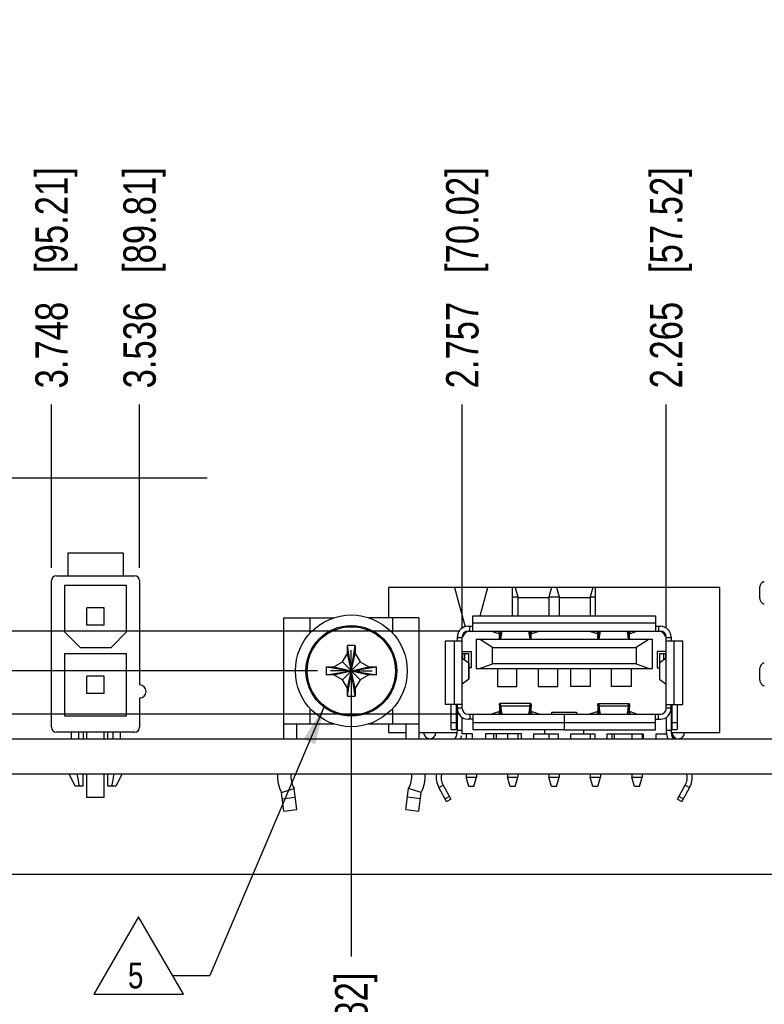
# Model space of a CAD drawing. Header units: inches. Extents: x 0 to 34, y 0 to 22.
# Tile 10 of 26: x 15.6 to 19.2, y 2.5 to 7.2. Entities that reach past the tile are written whole.
import ezdxf

# ---------------------------------------------------------------- set-up
doc = ezdxf.new("R2010")
doc.units = ezdxf.units.IN
doc.header["$LTSCALE"] = 1.87
doc.header["$MEASUREMENT"] = 0
doc.linetypes.add('CENTER', pattern=[0.6, 0.375, -0.075, 0.075, -0.075])
doc.layers.get('0').update_dxf_attribs({"linetype": 'CONTINUOUS'})
for name, color, linetype in [('02___PRT_ALL_AXES', 7, 'CONTINUOUS'), ('DETAIL', 7, 'CONTINUOUS'), ('DIMENSIONS', 7, 'CONTINUOUS')]:
    doc.layers.add(name, color=color, linetype=linetype)
doc.styles.get("Standard").update_dxf_attribs({"font": 'txt', "width": 0.8})
doc.dimstyles.new('DIMSTYLE_2', dxfattribs={"dimtxt": 0.15625, "dimasz": 0.1875, "dimexe": 0.125, "dimexo": 0.0625, "dimgap": 0.09, "dimtad": 0, "dimtih": 1, "dimtoh": 1, "dimdec": 3, "dimlfac": 0.5, "dimzin": 4, "dimdsep": 46, "dimtxsty": 'STANDARD', "dimblk": '_FILLED', "dimblk1": '_FILLED', "dimblk2": '_FILLED', "dimcen": 0.09, "dimadec": 0, "dimazin": 0, "dimtfac": 1, "dimtdec": 3, "dimtofl": 0, "dimtmove": 0, "dimatfit": 3, "dimldrblk": '_FILLED', "dimfxl": 1, "dimtolj": 1, "dimtzin": 4, "dimarcsym": 0})
doc.dimstyles.get("Standard").update_dxf_attribs({"dimtxt": 0.15625, "dimasz": 0.1875, "dimexe": 0.125, "dimexo": 0.0625, "dimgap": 0.09, "dimtad": 0, "dimtih": 1, "dimtoh": 1, "dimdec": 3, "dimzin": 4, "dimdsep": 46, "dimtxsty": 'STANDARD', "dimblk": '_FILLED', "dimblk1": '_FILLED', "dimblk2": '_FILLED', "dimcen": 0.09, "dimadec": 0, "dimazin": 0, "dimtp": 0.01, "dimtm": 0.01, "dimtfac": 1, "dimtdec": 3, "dimtofl": 0, "dimtmove": 0, "dimatfit": 3, "dimldrblk": '_FILLED', "dimfxl": 1, "dimtolj": 1, "dimtzin": 4, "dimarcsym": 0})

# ---------------------------------------------------------------- blocks, each defined once
blk = doc.blocks.new('*D41')
at = {"layer": 'DIMENSIONS', "color": 2, "linetype": 'CONTINUOUS'}
blk.add_line((17.7471, 3.8517), (10.499, 3.8517), dxfattribs=at)
at = {"layer": 'DIMENSIONS', "color": 2, "linetype": 'CONTINUOUS', "insert": (10.4209, 3.9299), "char_height": 0.15625, "width": 1.40625, "attachment_point": 3, "line_spacing_factor": 0.9}
blk.add_mtext('.144{\\Ftxt.shx;\\W1.000000;\\H0.156250; }[3.66]', dxfattribs=at)
blk = doc.blocks.new('_FILLED')
at = {"color": 0, "linetype": 'BYBLOCK'}
blk.add_solid([(0, 0), (-1, 0.167), (-1, -0.167)], dxfattribs=at)
blk = doc.blocks.new('*D43')
at = {"layer": 'DIMENSIONS', "color": 2, "linetype": 'CONTINUOUS'}
for p, q in [((10.7931, 4.4804), (10.499, 4.4804)), ((10.9453, 4.2533), (10.7931, 4.4804)), ((17.7463, 4.2533), (10.9453, 4.2533))]:
    blk.add_line(p, q, dxfattribs=at)
at = {"layer": 'DIMENSIONS', "color": 2, "linetype": 'CONTINUOUS', "insert": (10.4209, 4.5585), "char_height": 0.15625, "width": 1.40625, "attachment_point": 3, "line_spacing_factor": 0.9}
blk.add_mtext('.345{\\Ftxt.shx;\\W1.000000;\\H0.156250; }[8.76]', dxfattribs=at)
blk = doc.blocks.new('*D44')
at = {"layer": 'DIMENSIONS', "color": 2, "linetype": 'CONTINUOUS'}
for p, q in [((10.8091, 4.2341), (10.499, 4.2341)), ((10.9213, 4.0616), (10.8091, 4.2341)), ((17.059, 4.0616), (10.9213, 4.0616))]:
    blk.add_line(p, q, dxfattribs=at)
at = {"layer": 'DIMENSIONS', "color": 2, "linetype": 'CONTINUOUS', "insert": (10.4209, 4.3122), "char_height": 0.15625, "width": 1.40625, "attachment_point": 3, "line_spacing_factor": 0.9}
blk.add_mtext('.249{\\Ftxt.shx;\\W1.000000;\\H0.156250; }[6.32]', dxfattribs=at)
blk = doc.blocks.new('*D48')
at = {"layer": 'DIMENSIONS', "color": 2, "linetype": 'CONTINUOUS'}
blk.add_line((17.2217, 3.9991), (17.2217, 2.6825), dxfattribs=at)
at = {"layer": 'DIMENSIONS', "color": 2, "linetype": 'CONTINUOUS', "insert": (17.1436, 2.6043), "char_height": 0.15625, "width": 1.65625, "attachment_point": 3, "rotation": 90, "line_spacing_factor": 0.9}
blk.add_mtext('3.025{\\Ftxt.shx;\\W1.000000;\\H0.156250; }[76.82]', dxfattribs=at)
blk = doc.blocks.new('*D55')
at = {"layer": 'DIMENSIONS', "color": 2, "linetype": 'CONTINUOUS'}
blk.add_line((18.7419, 4.2686), (18.7419, 5.3478), dxfattribs=at)
at = {"layer": 'DIMENSIONS', "color": 2, "linetype": 'CONTINUOUS', "insert": (18.6638, 5.4259), "char_height": 0.15625, "width": 1.65625, "attachment_point": 1, "rotation": 90, "line_spacing_factor": 0.9}
blk.add_mtext('2.265{\\Ftxt.shx;\\W1.000000;\\H0.156250; }[57.52]', dxfattribs=at)
blk = doc.blocks.new('*D56')
at = {"layer": 'DIMENSIONS', "color": 2, "linetype": 'CONTINUOUS'}
blk.add_line((17.7576, 4.2686), (17.7576, 5.3478), dxfattribs=at)
at = {"layer": 'DIMENSIONS', "color": 2, "linetype": 'CONTINUOUS', "insert": (17.6795, 5.4259), "char_height": 0.15625, "width": 1.65625, "attachment_point": 1, "rotation": 90, "line_spacing_factor": 0.9}
blk.add_mtext('2.757{\\Ftxt.shx;\\W1.000000;\\H0.156250; }[70.02]', dxfattribs=at)
blk = doc.blocks.new('*D57')
at = {"layer": 'DIMENSIONS', "color": 2, "linetype": 'CONTINUOUS'}
blk.add_line((16.1992, 4.5599), (16.1992, 5.3478), dxfattribs=at)
at = {"layer": 'DIMENSIONS', "color": 2, "linetype": 'CONTINUOUS', "insert": (16.1211, 5.4259), "char_height": 0.15625, "width": 1.65625, "attachment_point": 1, "rotation": 90, "line_spacing_factor": 0.9}
blk.add_mtext('3.536{\\Ftxt.shx;\\W1.000000;\\H0.156250; }[89.81]', dxfattribs=at)
blk = doc.blocks.new('*D58')
at = {"layer": 'DIMENSIONS', "color": 2, "linetype": 'CONTINUOUS'}
blk.add_line((15.774, 4.5599), (15.774, 5.3478), dxfattribs=at)
at = {"layer": 'DIMENSIONS', "color": 2, "linetype": 'CONTINUOUS', "insert": (15.6959, 5.4259), "char_height": 0.15625, "width": 1.65625, "attachment_point": 1, "rotation": 90, "line_spacing_factor": 0.9}
blk.add_mtext('3.748{\\Ftxt.shx;\\W1.000000;\\H0.156250; }[95.21]', dxfattribs=at)
blk = doc.blocks.new('*D59')
at = {"layer": 'DIMENSIONS', "color": 2, "linetype": 'CONTINUOUS'}
blk.add_line((15.3167, 3.993), (15.3167, 5.3478), dxfattribs=at)
at = {"layer": 'DIMENSIONS', "color": 2, "linetype": 'CONTINUOUS', "insert": (15.2386, 5.4259), "char_height": 0.15625, "width": 1.78125, "attachment_point": 1, "rotation": 90, "line_spacing_factor": 0.9}
blk.add_mtext('3.977{\\Ftxt.shx;\\W1.000000;\\H0.156250; }[101.02]', dxfattribs=at)
blk = doc.blocks.new('*D60')
at = {"layer": 'DIMENSIONS', "color": 2, "linetype": 'CONTINUOUS'}
blk.add_line((13.1317, 3.993), (13.1317, 5.3478), dxfattribs=at)
at = {"layer": 'DIMENSIONS', "color": 2, "linetype": 'CONTINUOUS', "insert": (13.0536, 5.4259), "char_height": 0.15625, "width": 1.78125, "attachment_point": 1, "rotation": 90, "line_spacing_factor": 0.9}
blk.add_mtext('5.070{\\Ftxt.shx;\\W1.000000;\\H0.156250; }[128.77]', dxfattribs=at)
blk = doc.blocks.new('SYMBOL_56_BL8', base_point=(16.2586, 2.6864))
at = {"layer": 'DETAIL', "color": 2, "linetype": 'CONTINUOUS'}
for p, q in [((16.1948, 2.8738), (15.9785, 2.4991)), ((16.4111, 2.4991), (16.1948, 2.8738)), ((16.3587, 2.5899), (16.5387, 2.5899)), ((15.9785, 2.4991), (16.4111, 2.4991))]:
    blk.add_line(p, q, dxfattribs=at)
at = {"layer": 'DETAIL', "color": 2, "linetype": 'CONTINUOUS', "width": 0.8}
blk.add_text('5', height=0.125, dxfattribs=at).set_placement((16.1431, 2.5274))

msp = doc.modelspace()

# ---------------------------------------------------------------- linework, layer by layer
at = {"color": 7, "linetype": 'CONTINUOUS'}
for p, q in [((15.8527, 4.6313), (15.8527, 4.521)), ((15.8527, 4.6313), (16.1204, 4.6313)), ((16.1204, 4.6313), (16.1204, 4.521)), ((15.7976, 4.521), (16.1756, 4.521)), ((15.774, 3.7888), (15.774, 4.4974)), ((15.837, 4.4738), (15.837, 4.2494)), ((16.1362, 4.4738), (15.837, 4.4738)), ((16.1362, 4.2494), (16.1362, 4.4738)), ((16.1992, 4.4974), (16.1992, 3.9935)), ((17.4006, 4.4636), (17.4006, 4.3181)), ((19.0006, 4.4636), (17.4006, 4.4636)), ((17.7206, 4.4636), (17.771, 4.2749)), ((17.8445, 4.3281), (17.8806, 4.4636)), ((18.0006, 4.3281), (18.0006, 4.4636)), ((18.0126, 4.4636), (18.0256, 4.4186)), ((18.1886, 4.4636), (18.1756, 4.4186)), ((18.2126, 4.4636), (18.2256, 4.4186)), ((18.3886, 4.4636), (18.3756, 4.4186)), ((18.4006, 4.3281), (18.4006, 4.4636)), ((19.0006, 3.7636), (19.0006, 4.4636)), ((19.1921, 4.4521), (19.1921, 4.4246)), ((18.0006, 4.4186), (18.0256, 4.4186)), ((18.0256, 4.4186), (18.0256, 4.3281)), ((18.1756, 4.4136), (18.0256, 4.4136)), ((18.1756, 4.4186), (18.2256, 4.4186)), ((18.1756, 4.4186), (18.1756, 4.3281)), ((18.2256, 4.4186), (18.2256, 4.3281)), ((18.3756, 4.4136), (18.2256, 4.4136)), ((18.3756, 4.4186), (18.4006, 4.4186)), ((18.3756, 4.4186), (18.3756, 4.3281)), ((15.9445, 4.2821), (15.9445, 4.3663)), ((16.0287, 4.3663), (15.9445, 4.3663)), ((16.0287, 4.2821), (16.0287, 4.3663)), ((16.0287, 4.2821), (15.9445, 4.2821)), ((16.8952, 3.7336), (16.8952, 4.3181)), ((16.8952, 4.3181), (17.1374, 4.3181)), ((17.0232, 4.2446), (17.0232, 4.3181)), ((17.5482, 4.3181), (17.306, 4.3181)), ((17.4202, 4.3181), (17.4202, 4.2446)), ((17.5482, 4.3181), (17.5482, 3.7336)), ((17.8088, 4.3281), (18.6907, 4.3281)), ((17.8088, 4.2533), (17.8088, 4.3281)), ((18.6907, 4.2927), (17.8088, 4.2927)), ((18.6907, 4.3281), (18.6907, 4.2535)), ((15.837, 4.2494), (15.9118, 4.1746)), ((16.0614, 4.1746), (16.1362, 4.2494)), ((17.7773, 4.2512), (17.7781, 4.2483)), ((17.7852, 4.2769), (17.8088, 4.2769)), ((17.7852, 4.2533), (18.7143, 4.2533)), ((17.7931, 4.2769), (17.7931, 4.2533)), ((17.9336, 4.2402), (17.8954, 4.2533)), ((17.9336, 4.2533), (17.9336, 4.2402)), ((17.9366, 4.2404), (17.9423, 4.2404)), ((17.9366, 4.2388), (17.9366, 4.2404)), ((17.9423, 4.2388), (17.9366, 4.2388)), ((17.9371, 4.214), (17.9367, 4.234)), ((17.9423, 4.2291), (17.9452, 4.2533)), ((17.9462, 4.2457), (17.9424, 4.214)), ((17.9462, 4.2533), (17.9462, 4.2457)), ((18.0809, 4.2457), (18.0809, 4.2533)), ((18.0847, 4.214), (18.0809, 4.2457)), ((18.0819, 4.2533), (18.0848, 4.2291)), ((18.0848, 4.2404), (18.0904, 4.2404)), ((18.0904, 4.2388), (18.0848, 4.2388)), ((18.0904, 4.2404), (18.0904, 4.2388)), ((18.0905, 4.2426), (18.0909, 4.2512)), ((18.1316, 4.2533), (18.0935, 4.2402)), ((18.0935, 4.2402), (18.0935, 4.2533)), ((18.4082, 4.2402), (18.3679, 4.2533)), ((18.4082, 4.2533), (18.4082, 4.2402)), ((18.4111, 4.2492), (18.4113, 4.2426)), ((18.4114, 4.2404), (18.4174, 4.2404)), ((18.4114, 4.2404), (18.4114, 4.2388)), ((18.4174, 4.2388), (18.4114, 4.2388)), ((18.4119, 4.214), (18.4114, 4.234)), ((18.4174, 4.2291), (18.4204, 4.2533)), ((18.4215, 4.2458), (18.4175, 4.214)), ((18.4215, 4.2533), (18.4215, 4.2458)), ((18.5562, 4.2456), (18.5562, 4.2533)), ((18.5597, 4.214), (18.5562, 4.2456)), ((18.5571, 4.2533), (18.5598, 4.2291)), ((18.5598, 4.2404), (18.5652, 4.2404)), ((18.5652, 4.2388), (18.5598, 4.2388)), ((18.5652, 4.2426), (18.5656, 4.2512)), ((18.5652, 4.2388), (18.5652, 4.2404)), ((18.6041, 4.2533), (18.5681, 4.2402)), ((18.5681, 4.2402), (18.5681, 4.2533)), ((18.6907, 4.2769), (18.7143, 4.2769)), ((18.7064, 4.2533), (18.7064, 4.2769)), ((17.6769, 3.899), (17.6769, 4.2061)), ((17.6769, 4.2061), (17.7575, 4.2061)), ((17.7183, 4.2061), (17.7183, 3.899)), ((17.734, 4.2061), (17.734, 4.2258)), ((17.7576, 4.2218), (17.734, 4.2218)), ((17.7576, 3.8793), (17.7576, 4.2258)), ((17.8242, 4.214), (18.6753, 4.214)), ((17.8242, 4.214), (17.8242, 4.0722)), ((17.9029, 4.1746), (17.8399, 4.214)), ((17.9377, 4.2262), (17.9382, 4.2245)), ((17.9386, 4.2241), (17.9386, 4.214)), ((18.0848, 4.2291), (18.086, 4.2262)), ((18.0874, 4.2245), (18.0879, 4.2242)), ((18.0879, 4.2242), (18.0884, 4.2241)), ((18.0884, 4.2241), (18.0884, 4.214)), ((18.4125, 4.2262), (18.4131, 4.2245)), ((18.4135, 4.2241), (18.4135, 4.214)), ((18.5598, 4.2291), (18.561, 4.2262)), ((18.5623, 4.2245), (18.5628, 4.2242)), ((18.5628, 4.2242), (18.5633, 4.2241)), ((18.5633, 4.2241), (18.5633, 4.214)), ((18.6596, 4.214), (18.5966, 4.1746)), ((18.6753, 4.0722), (18.6753, 4.214)), ((18.7419, 3.8793), (18.7419, 4.2258)), ((18.7655, 4.2218), (18.7419, 4.2218)), ((18.7419, 4.2061), (18.8226, 4.2061)), ((18.7655, 4.2258), (18.7655, 4.2061)), ((18.7813, 3.899), (18.7813, 4.2061)), ((18.8226, 3.899), (18.8226, 4.2061)), ((15.837, 4.1431), (15.837, 3.8439)), ((16.1362, 4.1431), (15.837, 4.1431)), ((15.9118, 4.1746), (16.0614, 4.1746)), ((16.1362, 3.8439), (16.1362, 4.1431)), ((17.1789, 4.1044), (17.2027, 4.1456)), ((17.2407, 3.9396), (17.2027, 4.1836)), ((17.2027, 4.1456), (17.2027, 4.1821)), ((17.2027, 3.9776), (17.2407, 4.1456)), ((17.2407, 3.9776), (17.2027, 4.1456)), ((17.2028, 3.9399), (17.2407, 4.1833)), ((17.2407, 4.1821), (17.2407, 4.1456)), ((17.2407, 4.1456), (17.2645, 4.1044)), ((17.7576, 4.1549), (17.8009, 4.1549)), ((17.7602, 4.1462), (17.7891, 4.1462)), ((17.7602, 4.1223), (17.7602, 4.1462)), ((17.7684, 4.1462), (17.7684, 4.1162)), ((17.7891, 4.1022), (17.7891, 4.1462)), ((17.8009, 4.1549), (17.8009, 4.0762)), ((17.9029, 4.1746), (18.5966, 4.1746)), ((17.9029, 4.0958), (17.9029, 4.1746)), ((18.5966, 4.1746), (18.5966, 4.0958)), ((18.7419, 4.1549), (18.6986, 4.1549)), ((18.6986, 4.1549), (18.6986, 4.0762)), ((18.7104, 4.1462), (18.7393, 4.1462)), ((18.7104, 4.1462), (18.7104, 4.1022)), ((18.7311, 4.115), (18.7311, 4.1462)), ((18.7393, 4.1462), (18.7393, 4.123)), ((17.1377, 4.0806), (17.1789, 4.1044)), ((17.1789, 4.1044), (17.2645, 4.0188)), ((17.1789, 4.0188), (17.2645, 4.1044)), ((17.2645, 4.1044), (17.3057, 4.0806)), ((17.7576, 4.123), (17.7884, 4.1001)), ((17.7883, 4.1002), (17.7883, 4.0206)), ((17.7883, 4.1002), (17.789, 4.0998)), ((17.7891, 4.0999), (17.7889, 4.1005)), ((17.789, 4.0998), (17.7891, 4.0999)), ((17.7891, 4.0999), (17.7891, 4.0209)), ((17.8399, 4.0722), (17.9029, 4.0958)), ((18.5966, 4.0958), (17.9029, 4.0958)), ((18.5966, 4.0958), (18.6596, 4.0722)), ((18.7106, 4.1005), (18.7104, 4.0999)), ((18.7104, 4.0999), (18.7105, 4.0998)), ((18.7104, 4.0999), (18.7104, 4.0209)), ((18.7105, 4.0998), (18.7112, 4.1002)), ((18.7419, 4.123), (18.7112, 4.1002)), ((18.7112, 4.0206), (18.7112, 4.1002)), ((17.0997, 4.0426), (17.3437, 4.0806)), ((17.1, 4.0805), (17.3434, 4.0426)), ((17.1012, 4.0806), (17.1377, 4.0806)), ((17.1377, 4.0426), (17.3057, 4.0806)), ((17.1377, 4.0806), (17.3057, 4.0426)), ((17.3057, 4.0806), (17.3423, 4.0806)), ((17.8009, 4.0762), (17.7891, 4.0762)), ((17.8242, 4.0722), (18.6753, 4.0722)), ((17.9269, 4.0722), (17.9269, 3.9856)), ((18.0214, 3.9856), (18.0214, 4.0722)), ((18.1238, 4.0722), (18.1238, 3.9856)), ((18.2183, 3.9856), (18.2183, 4.0722)), ((18.2813, 3.9856), (18.2813, 4.0722)), ((18.3757, 4.0722), (18.3757, 3.9856)), ((18.4781, 3.9856), (18.4781, 4.0722)), ((18.5726, 4.0722), (18.5726, 3.9856)), ((18.6986, 4.0762), (18.7104, 4.0762)), ((19.1921, 4.0584), (19.1921, 4.0309)), ((15.9445, 3.9514), (15.9445, 4.0356)), ((16.0287, 4.0356), (15.9445, 4.0356)), ((16.0287, 3.9514), (16.0287, 4.0356)), ((17.1377, 4.0426), (17.1012, 4.0426)), ((17.1789, 4.0188), (17.1377, 4.0426)), ((17.2027, 3.9776), (17.1789, 4.0188)), ((17.2645, 4.0188), (17.2407, 3.9776)), ((17.3057, 4.0426), (17.2645, 4.0188)), ((17.3423, 4.0426), (17.3057, 4.0426)), ((17.7884, 4.0207), (17.7576, 3.9978)), ((17.789, 4.021), (17.7883, 4.0206)), ((17.7889, 4.0203), (17.7891, 4.0209)), ((17.7891, 4.0209), (17.789, 4.021)), ((18.7105, 4.021), (18.7104, 4.0209)), ((18.7104, 4.0209), (18.7106, 4.0203)), ((18.7112, 4.0206), (18.7105, 4.021)), ((18.7112, 4.0206), (18.7419, 3.9978)), ((16.0287, 3.9514), (15.9445, 3.9514)), ((17.2027, 3.9411), (17.2027, 3.9776)), ((17.2407, 3.9776), (17.2407, 3.9411)), ((17.9269, 3.9856), (18.0214, 3.9856)), ((18.1238, 3.9856), (18.2183, 3.9856)), ((18.3757, 3.9856), (18.2813, 3.9856)), ((18.5726, 3.9856), (18.4781, 3.9856)), ((16.1992, 3.9305), (16.1992, 3.7888)), ((18.0884, 3.9046), (17.9386, 3.9046)), ((17.9386, 3.8809), (17.9386, 3.9046)), ((18.0884, 3.8809), (18.0884, 3.9046)), ((18.4135, 3.9046), (18.5633, 3.9046)), ((18.4135, 3.8809), (18.4135, 3.9046)), ((18.5633, 3.8809), (18.5633, 3.9046)), ((17.0232, 3.8051), (17.0232, 3.8786)), ((17.4202, 3.8786), (17.4202, 3.8051)), ((17.7576, 3.899), (17.6769, 3.899)), ((17.7045, 3.7786), (17.7045, 3.899)), ((17.7281, 3.899), (17.7281, 3.7786)), ((17.7281, 3.8872), (17.7324, 3.8872)), ((17.7324, 3.8872), (17.7324, 3.8321)), ((17.734, 3.8793), (17.734, 3.899)), ((17.734, 3.8832), (17.7576, 3.8832)), ((17.734, 3.7736), (17.734, 3.8766)), ((17.8954, 3.8518), (17.9336, 3.8649)), ((17.9336, 3.8649), (17.9336, 3.8517)), ((17.9366, 3.8624), (17.9362, 3.8539)), ((17.9366, 3.8663), (17.9423, 3.8663)), ((17.9366, 3.8663), (17.9366, 3.8647)), ((17.9423, 3.8647), (17.9366, 3.8647)), ((17.9392, 3.8808), (17.9386, 3.8809)), ((17.9397, 3.8806), (17.9392, 3.8808)), ((17.9423, 3.8759), (17.9411, 3.8788)), ((17.9423, 3.892), (18.0848, 3.892)), ((17.9423, 3.892), (17.9462, 3.8594)), ((17.9452, 3.8517), (17.9423, 3.8759)), ((17.9462, 3.8594), (17.9462, 3.8517)), ((18.0809, 3.8594), (18.0848, 3.892)), ((18.0809, 3.8517), (18.0809, 3.8594)), ((18.0848, 3.8759), (18.0819, 3.8517)), ((18.0848, 3.8663), (18.0904, 3.8663)), ((18.0904, 3.8647), (18.0848, 3.8647)), ((18.0855, 3.878), (18.0851, 3.877)), ((18.0894, 3.8789), (18.0888, 3.8806)), ((18.0898, 3.894), (18.0901, 3.8864)), ((18.0904, 3.8647), (18.0904, 3.8663)), ((18.0935, 3.8649), (18.1316, 3.8518)), ((18.0935, 3.8517), (18.0935, 3.8649)), ((18.1907, 3.862), (18.3088, 3.862)), ((18.1907, 3.8517), (18.1907, 3.862)), ((18.3088, 3.862), (18.3088, 3.8517)), ((18.3679, 3.8518), (18.4082, 3.8649)), ((18.4082, 3.8649), (18.4082, 3.8517)), ((18.4113, 3.8624), (18.4109, 3.8539)), ((18.4114, 3.8663), (18.4174, 3.8663)), ((18.4114, 3.8647), (18.4114, 3.8663)), ((18.4174, 3.8647), (18.4114, 3.8647)), ((18.414, 3.8808), (18.4135, 3.8809)), ((18.4146, 3.8806), (18.414, 3.8808)), ((18.4174, 3.8759), (18.4161, 3.8788)), ((18.4174, 3.892), (18.5598, 3.892)), ((18.4174, 3.892), (18.4215, 3.8593)), ((18.4204, 3.8517), (18.4174, 3.8759)), ((18.4215, 3.8593), (18.4215, 3.8517)), ((18.5562, 3.8594), (18.5598, 3.892)), ((18.5562, 3.8517), (18.5562, 3.8594)), ((18.5598, 3.8759), (18.5571, 3.8517)), ((18.5598, 3.8663), (18.5652, 3.8663)), ((18.5652, 3.8647), (18.5598, 3.8647)), ((18.5606, 3.878), (18.5602, 3.877)), ((18.5642, 3.8789), (18.5637, 3.8806)), ((18.5646, 3.894), (18.5649, 3.8864)), ((18.5652, 3.8663), (18.5652, 3.8647)), ((18.5681, 3.8649), (18.6041, 3.8518)), ((18.5681, 3.8517), (18.5681, 3.8649)), ((18.7419, 3.8832), (18.7655, 3.8832)), ((18.742, 3.899), (18.8226, 3.899)), ((18.7655, 3.8793), (18.7655, 3.899)), ((18.7655, 3.8766), (18.7655, 3.7736)), ((18.7671, 3.8872), (18.7714, 3.8872)), ((18.7671, 3.8872), (18.7671, 3.8321)), ((18.7714, 3.7786), (18.7714, 3.899)), ((18.795, 3.899), (18.795, 3.7786)), ((15.837, 3.8439), (16.1362, 3.8439)), ((17.7281, 3.8101), (17.7045, 3.8101)), ((17.7324, 3.8321), (17.7281, 3.8321)), ((17.7576, 3.7573), (17.7576, 3.8362)), ((17.7852, 3.8517), (18.249, 3.8517)), ((17.8096, 3.8281), (17.7852, 3.8281)), ((17.7939, 3.8517), (17.7939, 3.8281)), ((17.8096, 3.7769), (17.8096, 3.8516)), ((17.8096, 3.8124), (18.249, 3.8124)), ((18.249, 3.8517), (18.249, 3.7769)), ((18.2505, 3.8517), (18.7143, 3.8517)), ((18.2505, 3.7769), (18.2505, 3.8517)), ((18.2505, 3.8124), (18.6899, 3.8124)), ((18.6899, 3.7769), (18.6899, 3.8517)), ((18.6899, 3.8281), (18.7143, 3.8281)), ((18.7057, 3.8281), (18.7057, 3.8517)), ((18.7419, 3.8362), (18.7419, 3.7573)), ((18.7714, 3.8321), (18.7671, 3.8321)), ((18.795, 3.8101), (18.7714, 3.8101)), ((16.1756, 3.7651), (15.7976, 3.7651)), ((15.8685, 3.7651), (15.8685, 3.7336)), ((15.9039, 3.7651), (15.9039, 3.7336)), ((15.9275, 3.7651), (15.9275, 3.7336)), ((15.9445, 3.7336), (15.9445, 3.7651)), ((16.0287, 3.7336), (16.0287, 3.7651)), ((16.0456, 3.7336), (16.0456, 3.7651)), ((16.0693, 3.7651), (16.0693, 3.7336)), ((16.1047, 3.7651), (16.1047, 3.7336)), ((16.8952, 3.8051), (17.1374, 3.8051)), ((16.9592, 3.7336), (16.9592, 3.8051)), ((17.306, 3.8051), (17.5482, 3.8051)), ((17.4006, 3.8051), (17.4006, 3.7636)), ((17.4006, 3.7636), (17.4842, 3.7636)), ((17.4842, 3.8051), (17.4842, 3.7336)), ((17.5482, 3.7636), (17.734, 3.7636)), ((17.7045, 3.7786), (17.7281, 3.7786)), ((17.734, 3.7786), (17.7295, 3.7786)), ((17.7576, 3.7736), (17.734, 3.7736)), ((18.249, 3.7769), (17.8096, 3.7769)), ((18.1568, 3.7573), (18.1568, 3.7769)), ((18.2505, 3.7769), (18.6899, 3.7769)), ((18.3427, 3.7769), (18.3427, 3.7573)), ((18.7655, 3.7736), (18.7419, 3.7736)), ((18.7659, 3.7636), (19.0006, 3.7636)), ((18.7714, 3.7786), (18.795, 3.7786)), ((11.1709, 3.7336), (19.4297, 3.7336)), ((17.8064, 3.7573), (17.7576, 3.7573)), ((17.7756, 3.7573), (17.7756, 3.7336)), ((17.8064, 3.7336), (17.8064, 3.7573)), ((18.0431, 3.7573), (17.869, 3.7573)), ((17.869, 3.7573), (17.869, 3.7336)), ((17.9106, 3.7336), (17.9106, 3.7573)), ((17.9224, 3.7336), (17.9224, 3.7573)), ((17.9756, 3.7573), (17.9756, 3.7336)), ((18.0256, 3.7573), (18.0256, 3.7336)), ((18.0431, 3.7336), (18.0431, 3.7573)), ((18.1017, 3.7573), (18.2198, 3.7573)), ((18.1017, 3.7573), (18.1017, 3.7336)), ((18.1756, 3.7573), (18.1756, 3.7336)), ((18.2198, 3.7573), (18.2198, 3.7336)), ((18.2797, 3.7573), (18.3978, 3.7573)), ((18.2797, 3.7573), (18.2797, 3.7336)), ((18.3756, 3.7573), (18.3756, 3.7336)), ((18.3978, 3.7573), (18.3978, 3.7336)), ((18.4564, 3.7573), (18.6305, 3.7573)), ((18.4564, 3.7336), (18.4564, 3.7573)), ((18.4815, 3.7336), (18.4815, 3.7573)), ((18.4933, 3.7336), (18.4933, 3.7573)), ((18.5756, 3.7573), (18.5756, 3.7336)), ((18.6256, 3.7573), (18.6256, 3.7336)), ((18.6305, 3.7573), (18.6305, 3.7336)), ((18.6931, 3.7573), (18.7419, 3.7573)), ((18.6931, 3.7336), (18.6931, 3.7573)), ((11.1709, 3.5636), (23.2709, 3.5636)), ((15.8581, 3.5636), (15.8882, 3.5053)), ((15.9275, 3.5053), (15.9275, 3.5636)), ((15.9445, 3.4502), (15.9445, 3.5636)), ((16.0287, 3.4502), (16.0287, 3.5636)), ((16.0456, 3.5053), (16.0456, 3.5636)), ((16.1151, 3.5636), (16.085, 3.5053)), ((17.7756, 3.5636), (17.7756, 3.5486)), ((17.7756, 3.5486), (17.8256, 3.5486)), ((17.7886, 3.5036), (17.7756, 3.5486)), ((17.8126, 3.5036), (17.8256, 3.5486)), ((17.8256, 3.5636), (17.8256, 3.5486)), ((17.9756, 3.5636), (17.9756, 3.5486)), ((17.9756, 3.5486), (18.0256, 3.5486)), ((17.9886, 3.5036), (17.9756, 3.5486)), ((18.0126, 3.5036), (18.0256, 3.5486)), ((18.0256, 3.5636), (18.0256, 3.5486)), ((18.1756, 3.5636), (18.1756, 3.5486)), ((18.1756, 3.5486), (18.2256, 3.5486)), ((18.1886, 3.5036), (18.1756, 3.5486)), ((18.2126, 3.5036), (18.2256, 3.5486)), ((18.2256, 3.5636), (18.2256, 3.5486)), ((18.3756, 3.5636), (18.3756, 3.5486)), ((18.3756, 3.5486), (18.4256, 3.5486)), ((18.3886, 3.5036), (18.3756, 3.5486)), ((18.4126, 3.5036), (18.4256, 3.5486)), ((18.4256, 3.5636), (18.4256, 3.5486)), ((18.5756, 3.5636), (18.5756, 3.5486)), ((18.5756, 3.5486), (18.6256, 3.5486)), ((18.5886, 3.5036), (18.5756, 3.5486)), ((18.6126, 3.5036), (18.6256, 3.5486)), ((18.6256, 3.5636), (18.6256, 3.5486)), ((15.9275, 3.5053), (15.8882, 3.5053)), ((16.085, 3.5053), (16.0456, 3.5053)), ((16.8838, 3.4736), (16.9458, 3.4934)), ((16.8952, 3.3836), (16.8838, 3.4736)), ((16.9587, 3.3917), (16.9458, 3.4934)), ((17.4848, 3.3917), (17.4977, 3.4934)), ((17.5597, 3.4736), (17.4977, 3.4934)), ((17.5482, 3.3836), (17.5597, 3.4736)), ((17.6445, 3.4983), (17.6651, 3.5097)), ((17.6819, 3.4308), (17.6445, 3.4983)), ((17.6651, 3.5097), (17.7025, 3.4423)), ((17.8126, 3.5036), (17.7886, 3.5036)), ((18.0126, 3.5036), (17.9886, 3.5036)), ((18.2126, 3.5036), (18.1886, 3.5036)), ((18.4126, 3.5036), (18.3886, 3.5036)), ((18.6126, 3.5036), (18.5886, 3.5036)), ((18.797, 3.4423), (18.8344, 3.5097)), ((18.855, 3.4983), (18.8177, 3.4309)), ((18.8344, 3.5097), (18.855, 3.4983)), ((16.0287, 3.4502), (15.9445, 3.4502)), ((16.8876, 3.4436), (16.9511, 3.4517)), ((17.5559, 3.4436), (17.4924, 3.4517)), ((17.6955, 3.455), (17.6748, 3.4435)), ((17.6819, 3.4308), (17.7025, 3.4423)), ((18.797, 3.4423), (18.8177, 3.4308)), ((18.8247, 3.4435), (18.804, 3.455)), ((16.8952, 3.3836), (16.9587, 3.3917)), ((17.4848, 3.3917), (17.5482, 3.3836))]:
    msp.add_line(p, q, dxfattribs=at)
for radius in [0.27, 0.219, 0.2133]:
    msp.add_circle((17.2217, 4.0616), radius, dxfattribs=at)
for centre, radius, start, end in [((15.7976, 4.4974), 0.0236, 90, 180), ((16.1756, 4.4974), 0.0236, 0, 90), ((17.7852, 4.2258), 0.0512, 90, 180), ((17.7852, 4.2258), 0.0276, 90, 180), ((17.797, 4.214), 0.0394, 112.5001, 162.9005), ((17.8153, 4.2422), 0.1212, 3.2838, 5.2549), ((17.7689, 4.2395), 0.1677, 1.0834, 3.3221), ((17.7375, 4.2386), 0.1992, 0.5065, 1.1588), ((17.9548, 4.2447), 0.00864, 158.1791, 173.2164), ((18.2908, 4.2386), 0.2003, 178.8432, 179.4916), ((17.957, 4.2399), 0.1334, 358.831, 359.4996), ((18.2964, 4.2422), 0.1149, 3.4654, 5.547), ((18.2228, 4.2386), 0.1886, 0.5349, 1.2232), ((18.43, 4.2447), 0.00866, 157.8737, 172.8419), ((18.7774, 4.2386), 0.2122, 178.9075, 179.52), ((18.4239, 4.2399), 0.1413, 358.896, 359.5276), ((18.7025, 4.214), 0.0394, 22.5001, 72.9005), ((18.7143, 4.2258), 0.0512, 0, 90), ((18.7143, 4.2258), 0.0276, 0, 90), ((17.926, 4.234), 0.017, 339.6855, 343.5716), ((17.7242, 4.2301), 0.3661, 357.4656, 357.856), ((17.5578, 4.2359), 0.5326, 357.9072, 358.8028), ((18.4017, 4.234), 0.0164, 338.656, 342.7027), ((18.1774, 4.2301), 0.3877, 357.607, 357.9756), ((18.0011, 4.2359), 0.564, 358.024, 358.8697), ((17.2218, 3.5798), 0.6038, 88.2032, 91.7968), ((17.7052, 4.0616), 0.6055, 178.2042, 181.7958), ((16.7382, 4.0616), 0.6055, 358.2042, 1.7958), ((16.1992, 3.962), 0.0315, 270, 90), ((17.2217, 4.5434), 0.6038, 268.2032, 271.7968), ((17.7852, 3.8793), 0.0512, 180, 270), ((17.7852, 3.8793), 0.0276, 180, 270), ((18.0701, 3.8651), 0.1334, 178.831, 179.4996), ((17.7363, 3.8665), 0.2003, 358.8432, 359.4916), ((18.4833, 3.8688), 0.5467, 178.1571, 178.7648), ((18.3689, 3.8724), 0.4322, 177.782, 178.1382), ((18.2636, 3.8765), 0.3268, 176.9359, 177.7887), ((18.0723, 3.8604), 0.00864, 338.1791, 353.2164), ((18.1969, 3.8788), 0.1129, 172.0893, 173.2461), ((18.1011, 3.8711), 0.017, 159.6855, 163.5716), ((17.5396, 3.8687), 0.5508, 0.9263, 1.8486), ((18.2896, 3.8665), 0.1992, 180.5065, 181.1588), ((18.2582, 3.8656), 0.1677, 181.0834, 183.3221), ((18.2117, 3.8628), 0.1212, 183.2838, 185.2549), ((18.2217, 3.8665), 0.1897, 358.7789, 359.4632), ((18.5377, 3.8651), 0.1264, 178.766, 179.4716), ((18.9289, 3.8689), 0.5175, 178.0516, 178.6944), ((18.8203, 3.8724), 0.4088, 177.6547, 178.0316), ((18.7205, 3.8765), 0.3089, 176.7592, 177.6619), ((18.5476, 3.8604), 0.00863, 338.4854, 353.5915), ((18.6783, 3.8788), 0.1192, 172.5265, 173.6213), ((18.5769, 3.8712), 0.0177, 160.7298, 164.4478), ((17.9819, 3.8687), 0.5832, 0.8745, 1.7455), ((18.7761, 3.8665), 0.211, 180.4782, 181.0943), ((18.7428, 3.8656), 0.1776, 181.023, 183.138), ((18.6935, 3.8628), 0.1282, 183.1018, 184.9625), ((18.7143, 3.8793), 0.0512, 270, 360), ((18.7143, 3.8793), 0.0276, 270, 360), ((15.7976, 3.7888), 0.0236, 180, 270), ((16.1756, 3.7888), 0.0236, 270, 360), ((17.6006, 3.7636), 0.03, 180, 360), ((17.6553, 3.7736), 0.0787, 329.9806, 360), ((18.8442, 3.7736), 0.1024, 183.7529, 202.9978), ((18.8442, 3.7736), 0.0787, 180, 210.0194), ((18.8006, 3.7636), 0.03, 180, 247.5), ((18.8006, 3.7636), 0.03, 270, 360), ((17.6553, 3.7736), 0.1024, 337.0022, 344.9903), ((17.0469, 3.5536), 0.1817, 176.8445, 206.1273), ((17.0469, 3.5536), 0.1177, 175.1162, 210.7665), ((17.3966, 3.5536), 0.1177, 329.2335, 4.8838), ((17.3966, 3.5536), 0.1817, 333.8727, 3.1555), ((17.734, 3.5479), 0.1024, 171.1549, 209.0003), ((17.734, 3.5479), 0.0787, 168.4674, 209.0003), ((18.7655, 3.5479), 0.0787, 330.9997, 11.5326), ((18.7655, 3.5479), 0.1024, 330.9997, 8.8451)]:
    msp.add_arc(centre, radius, start, end, dxfattribs=at)
for start_param, end_param in [(-4.119566, -3.957862), (-2.325323, -2.163619)]:
    msp.add_ellipse((15.9866, 3.8219), major_axis=(0, 0.4622), ratio=0.233825, start_param=start_param, end_param=end_param, dxfattribs=at)
for points, knots in [([(19.2055, 4.488), (19.2044, 4.4872), (19.2024, 4.4852), (19.1997, 4.4817), (19.1974, 4.4775), (19.1954, 4.4728), (19.1939, 4.4678), (19.1928, 4.4626), (19.1922, 4.4573), (19.1921, 4.4539), (19.1921, 4.4521)], [0, 0, 0, 0, 0.101599, 0.21358, 0.33529, 0.464946, 0.59943, 0.735342, 0.869812, 1, 1, 1, 1]), ([(19.2148, 4.4915), (19.2133, 4.4915), (19.2099, 4.4909), (19.2069, 4.4891), (19.2055, 4.488)], [0, 0, 0, 0, 0.465417, 1, 1, 1, 1]), ([(19.1921, 4.4246), (19.1921, 4.4222), (19.1924, 4.4173), (19.1935, 4.4101), (19.1956, 4.4031), (19.1985, 4.3968), (19.2021, 4.3917), (19.2061, 4.3879), (19.2105, 4.3857), (19.2134, 4.3852), (19.2148, 4.3852)], [0, 0, 0, 0, 0.144863, 0.294574, 0.443058, 0.583306, 0.709679, 0.820179, 0.915424, 1, 1, 1, 1]), ([(17.9366, 4.2388), (17.9367, 4.2366), (17.9368, 4.2334), (17.9371, 4.2292), (17.9375, 4.2271), (17.9377, 4.2262)], [0, 0, 0, 0, 0.50966, 0.77266, 1, 1, 1, 1]), ([(17.9514, 4.2533), (17.9504, 4.2526), (17.9485, 4.2511), (17.9472, 4.249), (17.9467, 4.2479)], [0, 0, 0, 0, 0.521741, 1, 1, 1, 1]), ([(18.0809, 4.2457), (18.0808, 4.2464), (18.0804, 4.2479), (18.0789, 4.2507), (18.077, 4.2524), (18.0756, 4.2533)], [0, 0, 0, 0, 0.232549, 0.474653, 1, 1, 1, 1]), ([(18.0884, 4.2241), (18.0885, 4.2241), (18.0887, 4.2242), (18.0889, 4.2245), (18.0891, 4.225), (18.0892, 4.2256), (18.0894, 4.2263), (18.0896, 4.2274), (18.0899, 4.229), (18.0901, 4.231), (18.0903, 4.2338), (18.0904, 4.2358), (18.0904, 4.2372)], [0, 0, 0, 0, 0.01715, 0.042841, 0.078779, 0.124441, 0.178745, 0.240428, 0.380514, 0.53383, 0.692182, 1, 1, 1, 1]), ([(18.4114, 4.2388), (18.4114, 4.2366), (18.4115, 4.2334), (18.4119, 4.2292), (18.4123, 4.2271), (18.4125, 4.2262)], [0, 0, 0, 0, 0.509396, 0.772388, 1, 1, 1, 1]), ([(18.4267, 4.2533), (18.4257, 4.2527), (18.4238, 4.2511), (18.4225, 4.249), (18.422, 4.248)], [0, 0, 0, 0, 0.521602, 1, 1, 1, 1]), ([(18.5562, 4.2456), (18.5561, 4.2464), (18.5557, 4.2479), (18.5542, 4.2507), (18.5523, 4.2524), (18.5509, 4.2533)], [0, 0, 0, 0, 0.232537, 0.474588, 1, 1, 1, 1]), ([(18.5633, 4.2241), (18.5634, 4.2241), (18.5635, 4.2242), (18.5636, 4.2244), (18.5637, 4.2246), (18.5639, 4.225), (18.5641, 4.2256), (18.5642, 4.2263), (18.5644, 4.2274), (18.5647, 4.229), (18.5649, 4.231), (18.5651, 4.2338), (18.5651, 4.2358), (18.5652, 4.2372)], [0, 0, 0, 0, 0.016405, 0.027787, 0.04174, 0.077439, 0.122976, 0.177235, 0.238931, 0.379174, 0.532763, 0.691453, 1, 1, 1, 1]), ([(17.9386, 4.2241), (17.9388, 4.2241), (17.9391, 4.2242), (17.9396, 4.2244), (17.94, 4.2248), (17.9406, 4.2254), (17.9413, 4.2265), (17.9417, 4.2275), (17.9419, 4.228)], [0, 0, 0, 0, 0.088201, 0.182785, 0.288223, 0.40643, 0.681, 1, 1, 1, 1]), ([(18.086, 4.2262), (18.0862, 4.2259), (18.0866, 4.2252), (18.0871, 4.2247), (18.0874, 4.2245)], [0, 0, 0, 0, 0.544707, 1, 1, 1, 1]), ([(18.4135, 4.2241), (18.4138, 4.2241), (18.4144, 4.2243), (18.415, 4.2248), (18.4156, 4.2254), (18.4163, 4.2265), (18.4168, 4.2275), (18.417, 4.228)], [0, 0, 0, 0, 0.186111, 0.292926, 0.411638, 0.684868, 1, 1, 1, 1]), ([(18.561, 4.2262), (18.5612, 4.2259), (18.5615, 4.2252), (18.5621, 4.2247), (18.5623, 4.2245)], [0, 0, 0, 0, 0.547682, 1, 1, 1, 1]), ([(19.2054, 4.0953), (19.2043, 4.0944), (19.2023, 4.0924), (19.1986, 4.0873), (19.1958, 4.0811), (19.1939, 4.0744), (19.1925, 4.0674), (19.1921, 4.062), (19.1921, 4.0584)], [0, 0, 0, 0, 0.102635, 0.215334, 0.466426, 0.60051, 0.735975, 1, 1, 1, 1]), ([(19.2148, 4.0995), (19.2132, 4.0994), (19.2097, 4.0985), (19.2068, 4.0966), (19.2054, 4.0953)], [0, 0, 0, 0, 0.464227, 1, 1, 1, 1]), ([(19.1921, 4.0309), (19.1921, 4.0284), (19.1924, 4.0235), (19.1935, 4.0161), (19.1956, 4.009), (19.1984, 4.0026), (19.202, 3.9972), (19.206, 3.9932), (19.2103, 3.9906), (19.2134, 3.9899), (19.2148, 3.9898)], [0, 0, 0, 0, 0.144267, 0.293079, 0.440701, 0.58057, 0.70731, 0.818735, 0.914998, 1, 1, 1, 1]), ([(17.9373, 3.894), (17.9374, 3.8953), (17.9375, 3.8972), (17.9377, 3.8996), (17.9378, 3.9011), (17.938, 3.9023), (17.9381, 3.9032), (17.9383, 3.9039), (17.9384, 3.9043), (17.9385, 3.9044)], [0, 0, 0, 0, 0.385988, 0.54725, 0.685869, 0.800953, 0.891826, 0.958104, 1, 1, 1, 1]), ([(17.9386, 3.9046), (17.9387, 3.9046), (17.9389, 3.9045), (17.9392, 3.9043), (17.9394, 3.9041), (17.9398, 3.9035), (17.9402, 3.9026), (17.9407, 3.9012), (17.9411, 3.8994), (17.9416, 3.8972), (17.942, 3.8947), (17.9422, 3.893), (17.9423, 3.892)], [0, 0, 0, 0, 0.019474, 0.041737, 0.068699, 0.101428, 0.18605, 0.297475, 0.435657, 0.599758, 0.78844, 1, 1, 1, 1]), ([(18.0851, 3.8943), (18.0852, 3.8951), (18.0854, 3.8965), (18.0858, 3.8986), (18.0862, 3.9004), (18.0866, 3.9018), (18.087, 3.9028), (18.0873, 3.9035), (18.0876, 3.9041), (18.0881, 3.9046), (18.0884, 3.9046)], [0, 0, 0, 0, 0.212026, 0.400412, 0.563849, 0.70138, 0.812521, 0.858278, 0.897673, 1, 1, 1, 1]), ([(18.0884, 3.9046), (18.0885, 3.9046), (18.0886, 3.9044), (18.0887, 3.9041), (18.0889, 3.9037), (18.089, 3.9029), (18.0892, 3.9017), (18.0894, 3.9002), (18.0895, 3.8984), (18.0897, 3.8963), (18.0898, 3.8948), (18.0898, 3.894)], [0, 0, 0, 0, 0.023722, 0.045599, 0.07495, 0.156515, 0.268458, 0.410045, 0.580155, 0.777368, 1, 1, 1, 1]), ([(18.4121, 3.894), (18.4121, 3.8953), (18.4123, 3.8973), (18.4125, 3.8997), (18.4126, 3.9011), (18.4128, 3.9023), (18.413, 3.9033), (18.4131, 3.9039), (18.4132, 3.9043), (18.4133, 3.9044)], [0, 0, 0, 0, 0.385665, 0.546812, 0.685359, 0.800427, 0.891353, 0.957783, 1, 1, 1, 1]), ([(18.4135, 3.9046), (18.414, 3.9046), (18.4145, 3.904), (18.4149, 3.9033), (18.4152, 3.9024), (18.4157, 3.9012), (18.4161, 3.8994), (18.4166, 3.8972), (18.417, 3.8948), (18.4172, 3.893), (18.4174, 3.892)], [0, 0, 0, 0, 0.100641, 0.140089, 0.186032, 0.297818, 0.43613, 0.600192, 0.788706, 1, 1, 1, 1]), ([(18.5601, 3.8943), (18.5602, 3.8951), (18.5604, 3.8965), (18.5608, 3.8986), (18.5611, 3.9004), (18.5615, 3.9018), (18.5619, 3.9028), (18.5622, 3.9035), (18.5625, 3.9041), (18.5629, 3.9046), (18.5633, 3.9046)], [0, 0, 0, 0, 0.213244, 0.402623, 0.566793, 0.704746, 0.815934, 0.861541, 0.900648, 1, 1, 1, 1]), ([(18.5633, 3.9046), (18.5633, 3.9046), (18.5634, 3.9045), (18.5635, 3.9044), (18.5636, 3.9041), (18.5637, 3.9037), (18.5638, 3.9029), (18.564, 3.9017), (18.5642, 3.9002), (18.5643, 3.8984), (18.5645, 3.8963), (18.5645, 3.8948), (18.5646, 3.894)], [0, 0, 0, 0, 0.009174, 0.023789, 0.045498, 0.074739, 0.156186, 0.268097, 0.409711, 0.579897, 0.777223, 1, 1, 1, 1]), ([(17.9386, 3.8809), (17.9386, 3.8809), (17.9384, 3.8808), (17.9382, 3.8805), (17.938, 3.8801), (17.9378, 3.8795), (17.9377, 3.8788), (17.9374, 3.8777), (17.9372, 3.8761), (17.937, 3.8741), (17.9368, 3.8713), (17.9367, 3.8692), (17.9367, 3.8678)], [0, 0, 0, 0, 0.01715, 0.042841, 0.078779, 0.124441, 0.178745, 0.240428, 0.380514, 0.53383, 0.692182, 1, 1, 1, 1]), ([(17.9411, 3.8788), (17.9409, 3.8792), (17.9405, 3.8798), (17.94, 3.8804), (17.9397, 3.8806)], [0, 0, 0, 0, 0.544707, 1, 1, 1, 1]), ([(17.9462, 3.8594), (17.9463, 3.8586), (17.9466, 3.8572), (17.9482, 3.8543), (17.95, 3.8526), (17.9514, 3.8517)], [0, 0, 0, 0, 0.232549, 0.474653, 1, 1, 1, 1]), ([(18.0756, 3.8517), (18.0767, 3.8524), (18.0786, 3.854), (18.0799, 3.8561), (18.0803, 3.8571)], [0, 0, 0, 0, 0.521741, 1, 1, 1, 1]), ([(18.0884, 3.8809), (18.0882, 3.8809), (18.0876, 3.8807), (18.0868, 3.8801), (18.0861, 3.8792), (18.0857, 3.8784), (18.0855, 3.878)], [0, 0, 0, 0, 0.189912, 0.414258, 0.685115, 1, 1, 1, 1]), ([(18.0904, 3.8663), (18.0904, 3.8684), (18.0903, 3.8717), (18.0899, 3.8759), (18.0896, 3.878), (18.0894, 3.8789)], [0, 0, 0, 0, 0.50966, 0.77266, 1, 1, 1, 1]), ([(18.4082, 3.8649), (18.409, 3.8649), (18.4101, 3.8651), (18.4111, 3.8658), (18.4114, 3.8662), (18.4114, 3.8664)], [0, 0, 0, 0, 0.652962, 0.864026, 1, 1, 1, 1]), ([(18.4135, 3.8809), (18.4134, 3.8809), (18.4132, 3.8808), (18.413, 3.8805), (18.4128, 3.8801), (18.4126, 3.8795), (18.4125, 3.8788), (18.4122, 3.8777), (18.412, 3.8761), (18.4117, 3.8741), (18.4115, 3.8713), (18.4114, 3.8692), (18.4114, 3.8678)], [0, 0, 0, 0, 0.017895, 0.044028, 0.080215, 0.126005, 0.180355, 0.242021, 0.381939, 0.534964, 0.692957, 1, 1, 1, 1]), ([(18.4161, 3.8788), (18.4159, 3.8792), (18.4154, 3.8798), (18.4149, 3.8804), (18.4146, 3.8806)], [0, 0, 0, 0, 0.541843, 1, 1, 1, 1]), ([(18.4215, 3.8593), (18.4215, 3.8586), (18.4219, 3.8571), (18.4235, 3.8543), (18.4253, 3.8526), (18.4267, 3.8517)], [0, 0, 0, 0, 0.232564, 0.474721, 1, 1, 1, 1]), ([(18.5509, 3.8517), (18.552, 3.8524), (18.5539, 3.854), (18.5552, 3.8561), (18.5556, 3.8572)], [0, 0, 0, 0, 0.521879, 1, 1, 1, 1]), ([(18.5633, 3.8809), (18.563, 3.8809), (18.5625, 3.8807), (18.5618, 3.8801), (18.5611, 3.8792), (18.5607, 3.8784), (18.5606, 3.878)], [0, 0, 0, 0, 0.185017, 0.407716, 0.680399, 1, 1, 1, 1]), ([(18.5652, 3.8663), (18.5652, 3.8684), (18.5651, 3.8717), (18.5647, 3.8759), (18.5644, 3.878), (18.5642, 3.8789)], [0, 0, 0, 0, 0.509911, 0.772918, 1, 1, 1, 1])]:
    msp.add_open_spline(points, degree=3, knots=knots, dxfattribs=at)
at = {"layer": '02___PRT_ALL_AXES', "color": 7, "linetype": 'CENTER'}
for q in [(17.2217, 4.1618), (17.1215, 4.0616), (17.2217, 3.9614), (17.3219, 4.0616)]:
    msp.add_line((17.2217, 4.0616), q, dxfattribs=at)
at = {"layer": 'DETAIL', "color": 8}
for p, q in [((16.5262, 4.993), (15.4937, 4.993)), ((11.2026, 3.0787), (23.3027, 3.0787))]:
    msp.add_line(p, q, dxfattribs=at)

# ---------------------------------------------------------------- block references
at = {"layer": 'DETAIL', "color": 2, "linetype": 'CONTINUOUS'}
msp.add_blockref('SYMBOL_56_BL8', (16.2586, 2.6864), dxfattribs=at)

# ---------------------------------------------------------------- dimensions: what is measured, and where the dimension line sits
at = {"layer": 'DIMENSIONS', "color": 2, "linetype": 'CONTINUOUS'}
for feature_location, offset, dtype, origin, picture, middle in [((13.1317, 3.993), (0, 1.3548), 1, (23.2709, 3.9069), '*D60', (13.1317, 6.3165)), ((15.3167, 3.993), (0, 1.3548), 1, (23.2709, 3.9305), '*D59', (15.3167, 6.3165)), ((15.774, 4.5599), (0, 0.7879), 1, (23.2709, 4.4974), '*D58', (15.774, 6.254)), ((16.1992, 4.5599), (0, 0.7879), 1, (23.2709, 4.4974), '*D57', (16.1992, 6.254)), ((17.7576, 4.2686), (0, 1.0792), 1, (23.2709, 4.2061), '*D56', (17.7576, 6.254)), ((18.74188, 4.26858), (0, 1.07921), 1, (23.27091, 4.20608), '*D55', (18.74188, 6.25404)), ((17.7463, 4.2533), (-7.2473, 0.2271), 0, (17.8088, 3.5636), '*D43', (9.7178, 4.4804)), ((17.059, 4.0616), (-6.56, 0.1725), 0, (17.1215, 3.5636), '*D44', (9.7178, 4.2341)), ((17.2217, 3.9991), (0, -1.3166), 1, (23.2709, 4.0616), '*D48', (17.2217, 1.7762)), ((17.7471, 3.8517), (-7.2481, 0), 0, (17.8096, 3.5636), '*D41', (9.7178, 3.8517))]:
    dim = msp.add_ordinate_dim(feature_location=feature_location, offset=offset, dtype=dtype, origin=origin, dimstyle='DIMSTYLE_2', override={"dimtad": 1, "dimtih": 0, "dimtoh": 0}, dxfattribs=at)
    dim.commit()
    dim.dimension.update_dxf_attribs({"geometry": picture, "text_midpoint": middle})

# ---------------------------------------------------------------- leaders
at = {"layer": 'DETAIL', "color": 2, "linetype": 'CONTINUOUS'}
msp.add_leader([(17.0923, 3.892), (16.5387, 2.5899)], dimstyle='STANDARD', override={"dimtad": 0}, dxfattribs=at)

doc.saveas('drawing.dxf')
